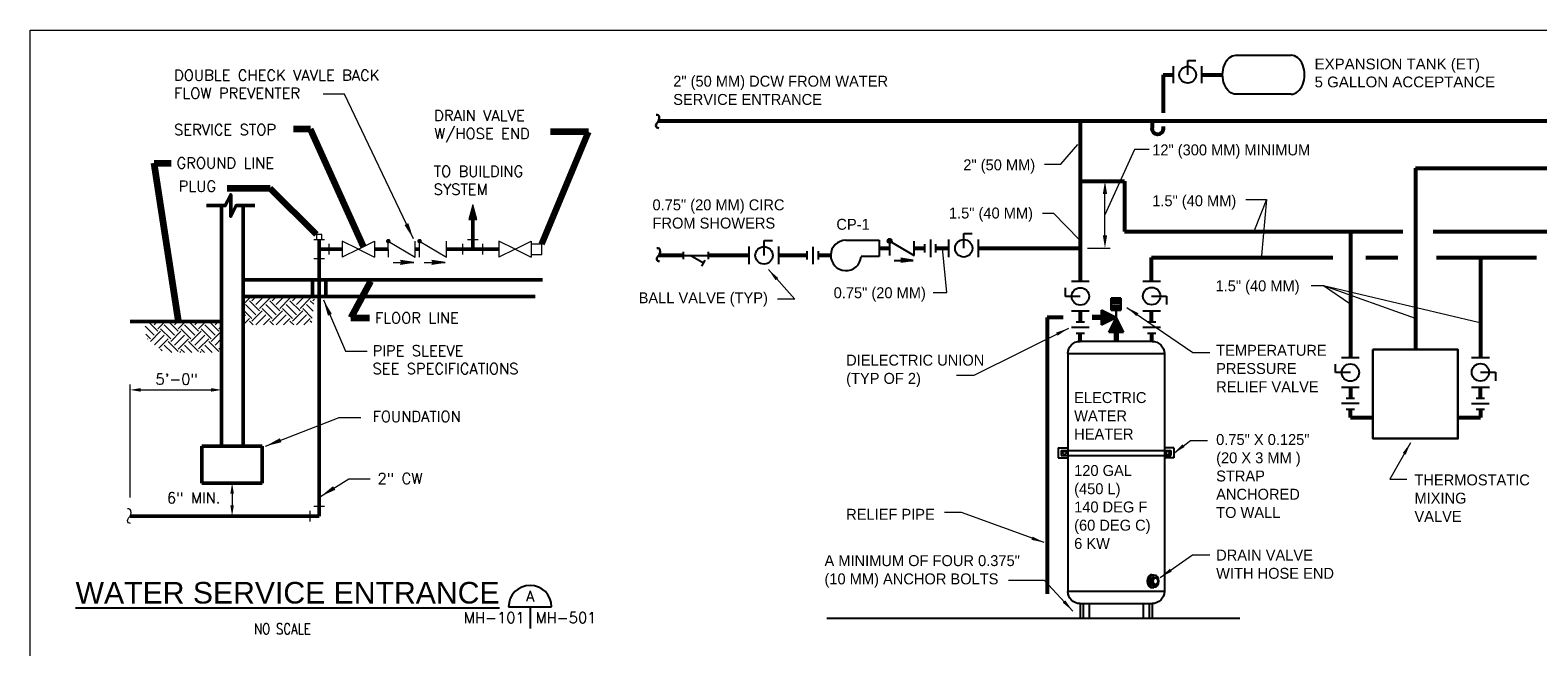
# Model space of a CAD drawing. Extents: x -106.2 to -77.2, y 37.1 to 57.6.
# Tile 3 of 5: x -106.2 to -88.7, y 50.4 to 57.6. Entities that reach past the tile are written whole.
import ezdxf
from ezdxf.enums import TextEntityAlignment as Align

# ---------------------------------------------------------------- set-up
doc = ezdxf.new("R2010")
doc.units = 0
doc.header["$LTSCALE"] = 0.03937
doc.header["$MEASUREMENT"] = 0
doc.layers.get('Defpoints').update_dxf_attribs({"lineweight": 18})
for name, color, linetype, lineweight in [('1', 3, 'Continuous', 25), ('17', 254, 'Continuous', 18), ('5', 254, 'Continuous', 18), ('Level 17', 254, 'Continuous', 18), ('Level 5', 254, 'Continuous', 18), ('M-Anno-Dims', 33, 'Continuous', 18), ('M-Anno-Keyn', 133, 'Continuous', 18), ('M-Anno-Patt', 152, 'Continuous', 18), ('M-Anno-Text', 53, 'Continuous', 25), ('M-Border', 167, 'Continuous', 18), ('M-Detl-Grph', 40, 'Continuous', 50)]:
    doc.layers.add(name, color=color, linetype=linetype, lineweight=lineweight)
doc.styles.add('BORD', font='romand.shx')
doc.styles.add('NOTES', font='romans.shx')
doc.styles.add('Style-Arial', font='ARIAL.TTF')
doc.styles.add('Style-STANDARD', font='STANDARD.shx')
doc.styles.add('Text', font='txt', dxfattribs={"height": 0.125})
doc.dimstyles.new('EARCH', dxfattribs={"dimtxt": 0.125, "dimasz": 0.125, "dimexe": 0.0625, "dimexo": 0.0625, "dimgap": 0.0625, "dimtad": 1, "dimdec": 4, "dimzin": 3, "dimdsep": 46, "dimlunit": 4, "dimtxsty": 'NOTES', "dimcen": 0.09, "dimclrd": 256, "dimclre": 256, "dimadec": 0, "dimazin": 0, "dimtfac": 0.75, "dimtdec": 4, "dimtmove": 1, "dimatfit": 3, "dimfxl": 0, "dimfrac": 1, "dimtolj": 1, "dimtzin": 3, "dimlwd": 18, "dimlwe": 18, "dimarcsym": 0})
doc.dimstyles.new('Std-Arch', dxfattribs={"dimtxt": 0.125, "dimasz": 0.15, "dimexe": 0.0625, "dimexo": 0.0625, "dimgap": 0.0625, "dimtad": 1, "dimdec": 4, "dimzin": 11, "dimdsep": 46, "dimlunit": 4, "dimtxsty": 'Text', "dimcen": 0.09, "dimclrd": 256, "dimclre": 256, "dimadec": 4, "dimazin": 3, "dimtfac": 1, "dimtdec": 4, "dimtofl": 0, "dimtmove": 1, "dimatfit": 3, "dimfxl": 0, "dimfrac": 2, "dimtzin": 11, "dimlwd": 18, "dimlwe": 18, "dimarcsym": 0})

# ---------------------------------------------------------------- blocks, each defined once
blk = doc.blocks.new('*U39')
at = {"layer": 'M-Detl-Grph', "lineweight": 18}
blk.add_hatch(color=256, dxfattribs=at).paths.add_polyline_path([(-0.169, 0.176, 1), (-0.246, 0.176, 1)], flags=16)
for p, q in [((-0.207, -0.096, 0.002), (-0.208, 0.176, 0.002)), ((-0.208, 0.176, 0.002), (0.246, -0.095, 0.002)), ((0.246, -0.095, 0.002), (0.246, 0.177, 0.002)), ((-0.128, -0.182, 0.002), (0.223, -0.181, 0.002)), ((0.223, -0.181, 0.002), (-0.004, -0.149, 0.002)), ((0.223, -0.181, 0.002), (-0.004, -0.215, 0.002)), ((0.223, -0.181, 0.002), (0.008, -0.205, 0.002)), ((0.223, -0.181, 0.002), (0.009, -0.159, 0.002)), ((0.223, -0.181, 0.002), (0.014, -0.197, 0.002)), ((0.223, -0.181, 0.002), (0.016, -0.168, 0.002)), ((0.223, -0.181, 0.002), (0.018, -0.19, 0.002)), ((0.223, -0.181, 0.002), (0.019, -0.175, 0.002)), ((0.223, -0.181, 0.002), (0.019, -0.182, 0.002))]:
    blk.add_line(p, q, dxfattribs=at)
at = {"layer": 'M-Detl-Grph', "lineweight": 18, "elevation": 0.002, "flags": 128}
blk.add_lwpolyline([(-0.004, -0.149), (0.009, -0.159), (0.016, -0.168), (0.019, -0.175), (0.019, -0.183), (0.018, -0.19), (0.014, -0.197), (0.008, -0.205), (-0.004, -0.215)], dxfattribs=at)
blk = doc.blocks.new('*U40')
at = {"layer": 'M-Detl-Grph', "lineweight": 18}
blk.add_hatch(color=256, dxfattribs=at).paths.add_polyline_path([(-0.169, 0.176, 1), (-0.246, 0.176, 1)], flags=16)
for p, q in [((-0.207, -0.096, 0.002), (-0.208, 0.176, 0.002)), ((-0.208, 0.176, 0.002), (0.246, -0.095, 0.002)), ((0.246, -0.095, 0.002), (0.246, 0.177, 0.002)), ((-0.128, -0.182, 0.002), (0.223, -0.181, 0.002)), ((0.223, -0.181, 0.002), (-0.004, -0.149, 0.002)), ((0.223, -0.181, 0.002), (-0.004, -0.215, 0.002)), ((0.223, -0.181, 0.002), (0.008, -0.205, 0.002)), ((0.223, -0.181, 0.002), (0.009, -0.159, 0.002)), ((0.223, -0.181, 0.002), (0.014, -0.197, 0.002)), ((0.223, -0.181, 0.002), (0.016, -0.168, 0.002)), ((0.223, -0.181, 0.002), (0.018, -0.19, 0.002)), ((0.223, -0.181, 0.002), (0.019, -0.175, 0.002)), ((0.223, -0.181, 0.002), (0.019, -0.182, 0.002))]:
    blk.add_line(p, q, dxfattribs=at)
at = {"layer": 'M-Detl-Grph', "lineweight": 18, "elevation": 0.002, "flags": 128}
blk.add_lwpolyline([(-0.004, -0.149), (0.009, -0.159), (0.016, -0.168), (0.019, -0.175), (0.019, -0.183), (0.018, -0.19), (0.014, -0.197), (0.008, -0.205), (-0.004, -0.215)], dxfattribs=at)
blk = doc.blocks.new('*U38')
at = {"layer": 'M-Detl-Grph', "lineweight": 50}
blk.add_line((0.058, 0.04, 0.002), (-0.016, 0.04, 0.002), dxfattribs=at)
at = {"layer": 'M-Detl-Grph', "lineweight": 18}
for name, p in [('*U39', (-0.262, 0)), ('*U40', (0.265, 0))]:
    blk.add_blockref(name, p, dxfattribs=at)
blk = doc.blocks.new('cutsymb_5')
for p, q in [((-0.25, 0), (0.25, 0)), ((0, 0), (0, -0.25))]:
    blk.add_line(p, q)
blk.add_arc((0, 0), 0.25, 0, 180)
at = {"lineweight": 35, "style": 'NOTES'}
blk.add_attdef('DETAIL', text='', height=0.125, dxfattribs=at).set_placement((0, 0.125), align=Align.MIDDLE_CENTER)
blk.add_attdef('CUTON', text='', height=0.125, dxfattribs=at).set_placement((-0.0625, -0.125), align=Align.MIDDLE_RIGHT)
blk.add_attdef('FOUNDON', text='', height=0.125, dxfattribs=at).set_placement((0.0625, -0.125), align=Align.MIDDLE_LEFT)
blk = doc.blocks.new('BALLV_2')
at = {"color": 0, "linetype": 'Continuous', "lineweight": 25}
for p, q in [((-14.9, -8.9), (-14.9, 9)), ((0, 0), (0, 15)), ((0, 15), (8.5, 15)), ((14.9, -8.9), (14.9, 9))]:
    blk.add_line(p, q, dxfattribs=at)
blk.add_circle((0, 0), 8.74, dxfattribs=at)
blk = doc.blocks.new('BALLV_1_1')
at = {"color": 0, "linetype": 'Continuous', "lineweight": 25}
for p, q in [((-14.9, -8.9), (-14.9, 9)), ((0, 0), (0, 15)), ((0, 15), (8.5, 15)), ((14.9, -8.9), (14.9, 9))]:
    blk.add_line(p, q, dxfattribs=at)
blk.add_circle((0, 0), 8.74, dxfattribs=at)
blk = doc.blocks.new('*U55')
at = {"color": 0, "linetype": 'Continuous', "lineweight": 25}
for p, q in [((-9, 15.3), (24.4, 15.3)), ((24.4, 15.3), (24.4, -1)), ((24.4, -1), (6.3, -1))]:
    blk.add_line(p, q, dxfattribs=at)
blk.add_arc((-9, 0), 15.3, 90, 356.1857, dxfattribs=at)
blk = doc.blocks.new('*U56')
at = {"color": 0, "linetype": 'Continuous', "lineweight": 25}
for p, q in [((-5.6, 4.2), (-5.6, -4.2)), ((0, -8.8), (0, 8.8)), ((5.6, 4.2), (5.6, -4.2))]:
    blk.add_line(p, q, dxfattribs=at)
blk = doc.blocks.new('*U57')
at = {"color": 0, "linetype": 'Continuous', "lineweight": 25}
for p, q in [((-5.6, 4.2), (-5.6, -4.2)), ((0, -8.8), (0, 8.8)), ((5.6, 4.2), (5.6, -4.2))]:
    blk.add_line(p, q, dxfattribs=at)
blk = doc.blocks.new('*U58')
at = {"color": 0, "linetype": 'Continuous', "lineweight": 25}
for p, q in [((-12.3, -0.2), (-12.3, 7.2)), ((-12.3, 3.5), (12.3, 3.5)), ((7.8, -4.3), (-5.6, 3.5)), ((12.3, 7.2), (12.3, -0.2)), ((6.1, -7.2), (9.5, -1.3))]:
    blk.add_line(p, q, dxfattribs=at)
blk = doc.blocks.new('CHECKV_2')
at = {"color": 0, "linetype": 'Continuous', "lineweight": 25}
for p, q in [((-11.9, -7.2), (-11.9, 7.5)), ((-11.9, 7.5), (12.7, -7.2)), ((12.7, -7.2), (12.7, 7.5)), ((-7.6, -11.9), (11.4, -11.9)), ((11.4, -11.9), (-0.9, -10.1)), ((11.4, -11.9), (-0.9, -13.7)), ((11.4, -11.9), (-0.3, -13.2)), ((11.4, -11.9), (-0.2, -10.7)), ((11.4, -11.9), (0.1, -11.1)), ((11.4, -11.9), (0.1, -12.8)), ((11.4, -11.9), (0.3, -11.6)), ((11.4, -11.9), (0.3, -12.3)), ((11.4, -11.9), (0.3, -11.9))]:
    blk.add_line(p, q, dxfattribs=at)
at = {"color": 0, "linetype": 'Continuous', "lineweight": 25, "flags": 128}
blk.add_lwpolyline([(-0.9, -10.1), (-0.2, -10.7), (0.1, -11.1), (0.3, -11.6), (0.3, -12), (0.3, -12.3), (0.1, -12.8), (-0.3, -13.2), (-0.9, -13.7)], dxfattribs=at)
blk = doc.blocks.new('*U60')
at = {"linetype": 'Continuous', "lineweight": 25}
blk.add_hatch(color=12, dxfattribs=at).paths.add_polyline_path([(-13.4, 9.6, 1), (-9.2, 9.6, 1)])
at = {"color": 0, "linetype": 'Continuous', "lineweight": 25}
blk.add_circle((-11.3, 9.6), 2.1, dxfattribs=at)
blk.add_blockref('CHECKV_2', (0.7, 2), dxfattribs=at)
blk = doc.blocks.new('*D75')
at = {"layer": 'Defpoints'}
for p in [(-93.722, 55.81), (-93.652, 55.81), (-93.722, 55.422), (-93.986, 55.034)]:
    blk.add_point(p, dxfattribs=at)
at = {"layer": 'M-Anno-Keyn', "lineweight": 18}
for p, q in [((-93.715, 55.81), (-93.785, 55.81)), ((-93.924, 55.034), (-93.66, 55.034))]:
    blk.add_line(p, q, dxfattribs=at)
at = {"layer": 'M-Anno-Keyn'}
blk.add_line((-93.722, 55.184), (-93.722, 55.66), dxfattribs=at)
at = {"layer": 'M-Anno-Keyn', "extrusion": (0, 0, -1)}
blk.add_solid([(93.747, 55.66), (93.722, 55.81), (93.697, 55.66)], dxfattribs=at)
at = {"layer": 'M-Anno-Keyn'}
blk.add_solid([(-93.697, 55.184), (-93.722, 55.034), (-93.747, 55.184)], dxfattribs=at)
blk = doc.blocks.new('BALLV')
at = {"layer": 'Level 17', "color": 12, "linetype": 'Continuous', "lineweight": 25}
for p, q in [((-4.54, -2.71), (-4.54, 2.74)), ((0, 0), (0, 4.58)), ((0, 4.58), (2.58, 4.58)), ((4.54, -2.71), (4.54, 2.74))]:
    blk.add_line(p, q, dxfattribs=at)
blk.add_circle((0, 0), 2.67, dxfattribs=at)
blk = doc.blocks.new('*U25')
at = {"layer": 'Level 5', "color": 12, "linetype": 'Continuous', "lineweight": 25}
for p, q in [((-8.81, 6.21), (8.81, 6.21)), ((8.81, -6.21), (-8.81, -6.21))]:
    blk.add_line(p, q, dxfattribs=at)
at = {"layer": 'Level 5', "color": 12, "linetype": 'Continuous', "lineweight": 25, "extrusion": (0, 0, -1)}
blk.add_ellipse((-8.81, 0), major_axis=(0, -6.21), ratio=0.685131, start_param=0, end_param=3.141593, dxfattribs=at)
at = {"layer": 'Level 5', "color": 12, "linetype": 'Continuous', "lineweight": 25}
blk.add_ellipse((8.81, 0), major_axis=(0, -6.21), ratio=0.685131, start_param=0, end_param=3.141593, dxfattribs=at)

msp = doc.modelspace()

# ---------------------------------------------------------------- hatches: boundary and pattern name
at = {"layer": 'M-Anno-Patt'}
h = msp.add_hatch(dxfattribs=at)
h.set_pattern_fill('EARTH', color=256, style=0)
h.set_pattern_definition([(45, (2004.88386, 8455.9343), (2e-17, 0.2351281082), [0.16626068, -0.16626068]), (45, (2004.83977, 8455.97839), (2e-17, 0.2351281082), [0.16626068, -0.16626068]), (45, (2004.79568, 8456.02247), (2e-17, 0.2351281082), [0.16626068, -0.16626068]), (135, (2004.79568, 8456.05186), (-0.2351281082, 3e-17), [0.16626068, -0.16626068]), (135, (2004.83977, 8456.09595), (-0.2351281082, 3e-17), [0.16626068, -0.16626068]), (135, (2004.88386, 8456.14004), (-0.2351281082, 3e-17), [0.16626068, -0.16626068])])
h.paths.add_polyline_path([(-102.87114, 54.47391), (-103.69888, 54.47391), (-103.69888, 54.14589), (-102.90726, 54.14589)], flags=16)
h.paths.add_polyline_path([(-103.94827, 54.18474), (-104.83549, 54.18474), (-104.82368, 53.99287), (-104.60685, 53.82391), (-103.95316, 53.82709), (-103.94827, 53.82779)], flags=16)
at = {"layer": 'M-Detl-Grph', "lineweight": 18, "extrusion": (0, 0, -1)}
msp.add_hatch(color=256, dxfattribs=at).paths.add_polyline_path([(100.99567, 55.3676), (101.04156, 55.53619), (101.08645, 55.3676)], flags=16)

# ---------------------------------------------------------------- linework, layer by layer
at = {"layer": '1', "color": 174, "linetype": 'Continuous', "lineweight": 53}
for p, q in [((-98.8897, 56.51001, 0.00094), (-86.06664, 56.51001, 0.00094)), ((-94.00724, 56.51001, 0.00094), (-94.00724, 54.64732, 0.00094)), ((-94.00724, 55.80982, 0.00094), (-93.49614, 55.80982, 0.00094)), ((-93.49614, 55.80982, 0.00094), (-93.49614, 55.22821, 0.00094)), ((-93.49614, 55.22821, 0.00094), (-90.27346, 55.22821, 0.00094)), ((-90.8808, 55.22821, 0.00094), (-90.8808, 53.76562, 0.00094)), ((-89.92422, 55.22821, 0.00094), (-88.50746, 55.22821, 0.00094)), ((-94.00724, 54.30386, 0.00094), (-94.00724, 54.18009, 0.00094)), ((-94.39064, 54.2302, 0.00094), (-94.39064, 51.03053, 0.00094)), ((-94.20514, 54.2302, 0.00094), (-94.39064, 54.2302, 0.00094)), ((-94.00724, 53.95359, 0.00094), (-94.00724, 54.05171, 0.00094)), ((-90.8808, 53.42216, 0.00094), (-90.8808, 53.29838, 0.00094)), ((-90.8808, 53.07188, 0.00094), (-90.8808, 53.17001, 0.00094)), ((-90.8808, 53.07188, 0.00094), (-90.61994, 53.07188, 0.00094))]:
    msp.add_line(p, q, dxfattribs=at)
at = {"layer": '1', "color": 174, "linetype": 'Continuous', "lineweight": 30}
for p, q in [((-93.76355, 54.31533, 0.00094), (-93.76355, 54.14507, 0.00094)), ((-93.59329, 54.2302, 0.00094), (-93.76355, 54.31533, 0.00094)), ((-93.65005, 54.31533, 0.00094), (-93.65005, 54.45721, 0.00094)), ((-93.65005, 54.45721, 0.00094), (-93.53654, 54.45721, 0.00094)), ((-93.65005, 54.42883, 0.00094), (-93.53654, 54.42883, 0.00094)), ((-93.65005, 54.40057, 0.00094), (-93.53654, 54.40057, 0.00094)), ((-93.65005, 54.37219, 0.00094), (-93.53654, 54.37219, 0.00094)), ((-93.65005, 54.34393, 0.00094), (-93.53654, 54.34393, 0.00094)), ((-93.53654, 54.31533, 0.00094), (-93.65005, 54.31533, 0.00094)), ((-93.59329, 54.2302, 0.00094), (-93.59329, 54.31533, 0.00094)), ((-93.53654, 54.45721, 0.00094), (-93.53654, 54.31533, 0.00094)), ((-93.59329, 54.2302, 0.00094), (-93.76355, 54.14507, 0.00094)), ((-93.59329, 54.2302, 0.00094), (-93.67842, 54.05994, 0.00094)), ((-93.59329, 54.2302, 0.00094), (-93.50817, 54.05994, 0.00094)), ((-93.67842, 54.05994, 0.00094), (-93.50817, 54.05994, 0.00094))]:
    msp.add_line(p, q, dxfattribs=at)
at = {"layer": '1', "color": 174, "linetype": 'Continuous', "lineweight": 70}
for p, q in [((-93.76355, 54.2302, 0.00094), (-93.86901, 54.2302, 0.00094)), ((-93.59329, 54.05994, 0.00094), (-93.59329, 53.95461, 0.00094))]:
    msp.add_line(p, q, dxfattribs=at)
at = {"layer": '1'}
for p, q in [((-93.17594, 53.95461, 0.00094), (-94.01065, 53.95461, 0.00094)), ((-94.15196, 53.81341, 0.00094), (-93.03463, 53.81341, 0.00094)), ((-94.15196, 53.81341, 0.00094), (-94.15196, 51.06027, 0.00094)), ((-93.03463, 53.81341, 0.00094), (-93.03463, 51.06027, 0.00094)), ((-94.26317, 52.72317, 0.00094), (-94.15196, 52.72317, 0.00094)), ((-94.26317, 52.72317, 0.00094), (-94.26317, 52.60579, 0.00094)), ((-92.92342, 52.72317, 0.00094), (-93.03463, 52.72317, 0.00094)), ((-92.92342, 52.72317, 0.00094), (-92.92342, 52.60579, 0.00094)), ((-94.26317, 52.60579, 0.00094), (-94.15196, 52.60579, 0.00094)), ((-94.22788, 52.69197, 0.00094), (-92.95871, 52.69197, 0.00094)), ((-94.22788, 52.69197, 0.00094), (-94.22788, 52.63349, 0.00094)), ((-94.22788, 52.63349, 0.00094), (-92.95871, 52.63349, 0.00094)), ((-92.92342, 52.60579, 0.00094), (-93.03463, 52.60579, 0.00094)), ((-92.95871, 52.69197, 0.00094), (-92.95871, 52.63349, 0.00094)), ((-93.23247, 51.1698, 0.00094), (-93.20681, 51.1698, 0.00094)), ((-93.23167, 51.19386, 0.00094), (-93.20602, 51.19386, 0.00094)), ((-93.22759, 51.21077, 0.00094), (-93.20193, 51.21077, 0.00094)), ((-93.22146, 51.22474, 0.00094), (-93.1958, 51.22474, 0.00094)), ((-93.2117, 51.23813, 0.00094), (-93.18604, 51.23813, 0.00094)), ((-93.19966, 51.24766, 0.00094), (-93.17401, 51.24766, 0.00094)), ((-93.18014, 51.25288, 0.00094), (-93.15449, 51.25288, 0.00094)), ((-93.15449, 51.2261, 0.00094), (-93.13644, 51.2261, 0.00094)), ((-93.03463, 51.06027, 0.00094), (-94.15196, 51.06027, 0.00094)), ((-93.22554, 51.14074, 0.00094), (-93.19989, 51.14074, 0.00094)), ((-93.21181, 51.11884, 0.00094), (-93.18616, 51.11884, 0.00094)), ((-93.19626, 51.1076, 0.00094), (-93.17061, 51.1076, 0.00094)), ((-93.18014, 51.10397, 0.00094), (-93.15449, 51.10397, 0.00094)), ((-93.15449, 51.13075, 0.00094), (-93.13644, 51.13075, 0.00094)), ((-94.01065, 50.91896, 0.00094), (-93.17594, 50.91896, 0.00094)), ((-94.01065, 50.91839, 0.00094), (-94.01065, 50.75052, 0.00094)), ((-93.97546, 50.91896, 0.00094), (-93.97546, 50.75052, 0.00094)), ((-93.90668, 50.91896, 0.00094), (-93.90668, 50.75052, 0.00094)), ((-93.2798, 50.91896, 0.00094), (-93.2798, 50.75052, 0.00094)), ((-93.20977, 50.91896, 0.00094), (-93.20977, 50.75052, 0.00094)), ((-93.17594, 50.91896, 0.00094), (-93.17594, 50.75052, 0.00094)), ((-96.94167, 50.75052, 0.00094), (-92.16213, 50.75052, 0.00094))]:
    msp.add_line(p, q, dxfattribs=at)
at = {"layer": '1', "color": 174, "linetype": 'Continuous', "lineweight": 30, "elevation": 0.00094, "flags": 128}
msp.add_lwpolyline([(-98.88777, 56.42409), (-98.89867, 56.42579), (-98.90945, 56.43158), (-98.91796, 56.44134), (-98.92046, 56.45428), (-98.91762, 56.46608), (-98.9082, 56.48095), (-98.90468, 56.48583), (-98.89344, 56.50184), (-98.88595, 56.51818), (-98.88221, 56.53566), (-98.8838, 56.56245), (-98.89288, 56.57289), (-98.9065, 56.57698), (-98.91864, 56.57698)], dxfattribs=at)
at = {"layer": '1'}
for centre in [(-94.19006, 52.66273, 0.00094), (-92.99653, 52.66273, 0.00094)]:
    msp.add_circle(centre, 0.01976, dxfattribs=at)
at = {"layer": '1', "extrusion": (0, 0, -1)}
for centre, start, end in [((94.01024, 53.81384, -0.00094), 0.000003, 90), ((93.17572, 53.81384, -0.00094), 90.000003, 180), ((94.01024, 51.05967, -0.00094), 270.000003, 0), ((93.17572, 51.05967, -0.00094), 180, 269.999997)]:
    msp.add_arc(centre, 0.14124, start, end, dxfattribs=at)
at = {"layer": '1'}
for centre, major_axis, start_param, end_param in [((-93.18016, 51.17844, 0.00094), (0, -0.07447), 3.14131224, 6.28346558), ((-93.1545, 51.17844, 0.00094), (0, -0.04766), 3.14131243, 6.28346534)]:
    msp.add_ellipse(centre, major_axis=major_axis, ratio=0.707, start_param=start_param, end_param=end_param, dxfattribs=at)
for centre, major_axis, ratio in [((-93.1545, 51.17844, 0.00094), (0, -0.07447), 0.707), ((-93.13645, 51.17844, 0.00094), (0, -0.04766), 0.707), ((-93.13645, 51.17844, 0.00094), (0, -0.04005), 0.65131856)]:
    msp.add_ellipse(centre, major_axis=major_axis, ratio=ratio, dxfattribs=at)
at = {"layer": '1', "color": 174, "linetype": 'Continuous', "lineweight": 30}
for points in [[(-93.7589, 54.30613, 0.00094), (-93.60703, 54.2302, 0.00094), (-93.75822, 54.15563, 0.00094)], [(-93.75402, 54.29558, 0.00094), (-93.62178, 54.2302, 0.00094), (-93.75265, 54.16482, 0.00094)], [(-93.7505, 54.2857, 0.00094), (-93.63302, 54.2302, 0.00094), (-93.74914, 54.17322, 0.00094)], [(-93.74562, 54.27447, 0.00094), (-93.64789, 54.2302, 0.00094), (-93.74346, 54.18378, 0.00094)], [(-93.74062, 54.26323, 0.00094), (-93.66265, 54.23088, 0.00094), (-93.73858, 54.19354, 0.00094)], [(-93.73438, 54.25403, 0.00094), (-93.67388, 54.2302, 0.00094), (-93.73359, 54.20205, 0.00094)], [(-93.73007, 54.24564, 0.00094), (-93.68648, 54.2302, 0.00094), (-93.7287, 54.21261, 0.00094)], [(-93.7245, 54.23928, 0.00094), (-93.69704, 54.23088, 0.00094), (-93.72587, 54.21885, 0.00094)], [(-93.71951, 54.23292, 0.00094), (-93.70895, 54.23088, 0.00094), (-93.72167, 54.22804, 0.00094)], [(-93.66923, 54.0646, 0.00094), (-93.59329, 54.21646, 0.00094), (-93.51872, 54.06528, 0.00094)], [(-93.65867, 54.06948, 0.00094), (-93.59329, 54.20171, 0.00094), (-93.52792, 54.07084, 0.00094)], [(-93.6488, 54.073, 0.00094), (-93.59329, 54.19047, 0.00094), (-93.53632, 54.07436, 0.00094)], [(-93.63756, 54.07788, 0.00094), (-93.59329, 54.1756, 0.00094), (-93.54687, 54.08003, 0.00094)], [(-93.62632, 54.08287, 0.00094), (-93.59398, 54.16085, 0.00094), (-93.55663, 54.08491, 0.00094)], [(-93.61713, 54.08911, 0.00094), (-93.59329, 54.14961, 0.00094), (-93.56515, 54.08991, 0.00094)], [(-93.60873, 54.09343, 0.00094), (-93.59329, 54.13701, 0.00094), (-93.5757, 54.09479, 0.00094)], [(-93.60238, 54.09899, 0.00094), (-93.59398, 54.12646, 0.00094), (-93.58194, 54.09763, 0.00094)]]:
    msp.add_3dface(points, dxfattribs=at)
at = {"layer": '17', "color": 12, "linetype": 'Continuous', "lineweight": 53}
for p, q in [((-90.12819, 55.95962, 0.00094), (-90.12819, 53.85946, 0.00094)), ((-90.12819, 55.95962, 0.00094), (-86.05353, 55.95962, 0.00094)), ((-96.33595, 55.03262, 0.00094), (-96.21333, 55.03262, 0.00094)), ((-95.92957, 55.03262, 0.00094), (-95.80695, 55.03262, 0.00094)), ((-95.67858, 55.03262, 0.00094), (-95.5289, 55.03262, 0.00094)), ((-95.18544, 55.03262, 0.00094), (-94.00724, 55.03262, 0.00094)), ((-98.60051, 54.95003, 0.00094), (-98.8897, 54.95003, 0.00094)), ((-97.84074, 54.95003, 0.00094), (-98.31675, 54.95003, 0.00094)), ((-97.16759, 54.95003, 0.00094), (-97.49727, 54.95003, 0.00094)), ((-96.89798, 54.95003, 0.00094), (-97.03922, 54.95003, 0.00094)), ((-93.18162, 54.65104, 0.00094), (-93.18162, 54.92692, 0.00094)), ((-93.18162, 54.92692, 0.00094), (-91.08345, 54.92692, 0.00094)), ((-90.70038, 54.92692, 0.00094), (-90.33135, 54.92692, 0.00094)), ((-89.88461, 54.92692, 0.00094), (-88.72629, 54.92692, 0.00094)), ((-89.37496, 54.92692, 0.00094), (-89.37496, 53.76831, 0.00094)), ((-93.18162, 54.18009, 0.00094), (-93.18162, 54.30758, 0.00094)), ((-93.18162, 54.05171, 0.00094), (-93.18162, 53.95461, 0.00094)), ((-89.37559, 53.29736, 0.00094), (-89.37559, 53.42485, 0.00094)), ((-89.63645, 53.07188, 0.00094), (-89.37607, 53.07188, 0.00094)), ((-89.37559, 53.16899, 0.00094), (-89.37559, 53.07188, 0.00094))]:
    msp.add_line(p, q, dxfattribs=at)
at = {"layer": '17', "color": 12, "linetype": 'Continuous', "lineweight": 30, "elevation": 0.00094, "flags": 128}
msp.add_lwpolyline([(-98.8784, 54.88029), (-98.8893, 54.88199), (-98.90008, 54.88778), (-98.9086, 54.89754), (-98.91109, 54.91048), (-98.90826, 54.92228), (-98.89884, 54.93715), (-98.89532, 54.94203), (-98.88408, 54.95804), (-98.87659, 54.97438), (-98.87284, 54.99186), (-98.87443, 55.01865), (-98.88351, 55.02909), (-98.89713, 55.03318), (-98.90928, 55.03318)], dxfattribs=at)
at = {"layer": '5', "color": 12, "linetype": 'Continuous', "lineweight": 30}
msp.add_3dface([(-90.61994, 53.85946, 0.00094), (-89.63645, 53.85946, 0.00094), (-89.63645, 52.82993, 0.00094), (-90.61994, 52.82993, 0.00094)], dxfattribs=at)
at = {"layer": 'Defpoints'}
for p in [(-103.94827, 53.39292), (-103.94827, 53.39292), (-103.81447, 52.31493), (-103.82715, 51.93161), (-103.81447, 51.93161)]:
    msp.add_point(p, dxfattribs=at)
at = {"layer": 'Level 17', "color": 12, "linetype": 'Continuous', "lineweight": 53}
for p, q in [((-93.0479, 57.04208, 0.00094), (-93.0479, 56.60231, 0.00094)), ((-93.0479, 57.04208, 0.00094), (-92.92893, 57.04208, 0.00094)), ((-92.59956, 57.04208, 0.00094), (-92.35982, 57.04208, 0.00094)), ((-93.17644, 56.51001, 0.00094), (-93.17644, 56.42398, 0.00094)), ((-93.0479, 56.44402, 0.00094), (-93.0479, 56.41916, 0.00094))]:
    msp.add_line(p, q, dxfattribs=at)
at = {"layer": 'Level 17', "color": 12, "linetype": 'Continuous', "lineweight": 53, "extrusion": (0, 0, -1)}
msp.add_ellipse((-93.11217, 56.42157, 0.00094), major_axis=(-0.00265, -0.07061), ratio=0.91018939, start_param=4.71238898, end_param=7.85398163, dxfattribs=at)
at = {"layer": 'M-Anno-Dims', "lineweight": 18}
for p, q in [((-105.00918, 52.14547), (-105.00918, 53.45527)), ((-104.88448, 53.39292), (-104.07297, 53.39292)), ((-103.87682, 52.31493), (-103.8895, 52.31493)), ((-103.82715, 52.19023), (-103.82715, 52.05631)), ((-103.87682, 51.93161), (-103.8895, 51.93161))]:
    msp.add_line(p, q, dxfattribs=at)
at = {"layer": 'M-Anno-Dims', "extrusion": (0, 0, -1)}
for points in [[(104.88448, 53.4137), (104.88448, 53.37214), (105.00918, 53.39292)], [(104.07297, 53.4137), (104.07297, 53.37214), (103.94827, 53.39292)], [(103.84794, 52.19023), (103.80637, 52.19023), (103.82715, 52.31493)], [(103.84794, 52.05631), (103.80637, 52.05631), (103.82715, 51.93161)]]:
    msp.add_solid(points, dxfattribs=at)
at = {"layer": 'M-Anno-Keyn'}
for p, q in [((-94.2331, 56.00723, 0.00094), (-94.03556, 56.2344, 0.00094)), ((-93.38085, 56.1763), (-93.72233, 55.42122, 0.00094)), ((-93.21202, 56.1763), (-93.38085, 56.1763)), ((-94.42076, 56.00723, 0.00094), (-94.2331, 56.00723, 0.00094)), ((-92.09102, 55.59686), (-91.85068, 55.59686)), ((-91.85068, 55.59686), (-91.98963, 55.24762)), ((-91.85068, 55.59686), (-91.91076, 54.95095)), ((-94.44533, 55.43874, 0.00094), (-94.31697, 55.43874, 0.00094)), ((-94.31697, 55.43874, 0.00094), (-94.02053, 55.13313, 0.00094)), ((-95.55274, 54.51915, 0.00094), (-95.60374, 55.03262, 0.00094)), ((-95.71077, 54.51915, 0.00094), (-95.55274, 54.51915, 0.00094)), ((-91.33433, 54.60265), (-91.19163, 54.60265)), ((-91.19163, 54.60265), (-89.3966, 54.17831)), ((-91.19163, 54.60265), (-90.13264, 54.22337)), ((-91.19163, 54.60265), (-90.88745, 54.39236))]:
    msp.add_line(p, q, dxfattribs=at)
at = {"layer": 'M-Anno-Keyn', "flags": 128}
for points in [[(-101.72855, 55.14377), (-102.52541, 56.81645), (-102.77471, 56.81645)], [(-102.76931, 54.4342), (-102.51311, 53.84274), (-102.26372, 53.84274)], [(-103.43984, 52.74206), (-102.58586, 53.07416), (-102.33647, 53.07416)], [(-102.8041, 52.15851), (-102.47674, 52.36252), (-102.22735, 52.36252)]]:
    msp.add_lwpolyline(points, dxfattribs=at)
at = {"layer": 'M-Anno-Keyn', "elevation": 0.00094, "flags": 128}
for points in [[(-97.61773, 54.78761), (-97.31346, 54.44551), (-97.51209, 54.44551)], [(-93.46878, 54.34792), (-92.70472, 53.82582), (-92.50609, 53.82582)], [(-94.14573, 54.10548), (-95.24087, 53.5579), (-95.4395, 53.5579)], [(-92.93035, 52.65632), (-92.73293, 52.80844), (-92.5343, 52.80844)], [(-90.18366, 52.78135), (-90.42561, 52.36112), (-90.22698, 52.36112)], [(-94.42608, 51.62517), (-95.38302, 51.97245), (-95.58165, 51.97245)], [(-93.081, 51.2209), (-92.70746, 51.48407), (-92.50883, 51.48407)], [(-94.09479, 50.83277), (-94.42112, 51.18661), (-94.83906, 51.18661)]]:
    msp.add_lwpolyline(points, dxfattribs=at)
at = {"layer": 'M-Anno-Keyn'}
for points in [[(-101.83147, 55.30185), (-101.72855, 55.14377), (-101.78646, 55.32329)], [(-103.27455, 52.8331), (-103.43984, 52.74206), (-103.25647, 52.78661)], [(-92.82447, 52.76298, 0.00094), (-92.93035, 52.65632, 0.00094), (-92.80022, 52.73151, 0.00094)], [(-90.24078, 52.64234, 0.00094), (-90.18366, 52.78135, 0.00094), (-90.27521, 52.66216, 0.00094)], [(-102.65855, 52.2786), (-102.8041, 52.15851), (-102.63217, 52.23627)], [(-94.57289, 51.65732, 0.00094), (-94.42608, 51.62517, 0.00094), (-94.55934, 51.69466, 0.00094)], [(-92.97066, 51.32294, 0.00094), (-93.081, 51.2209, 0.00094), (-92.94778, 51.29046, 0.00094)], [(-94.21043, 50.92877, 0.00094), (-94.09479, 50.83277, 0.00094), (-94.18124, 50.95571, 0.00094)]]:
    msp.add_solid(points, dxfattribs=at)
at = {"layer": 'M-Anno-Keyn', "extrusion": (0, 0, -1)}
for points in [[(97.50481, 54.68843, -0.00094), (97.61773, 54.78761, -0.00094), (97.53474, 54.66231, -0.00094)], [(102.67208, 54.27248), (102.76931, 54.4342), (102.71785, 54.25266)], [(93.33457, 54.28027, -0.00094), (93.46878, 54.34792, -0.00094), (93.35698, 54.24747, -0.00094)], [(94.27009, 54.02109, -0.00094), (94.14573, 54.10548, -0.00094), (94.28786, 54.05662, -0.00094)]]:
    msp.add_solid(points, dxfattribs=at)
at = {"layer": 'M-Border'}
msp.add_3dface([(-106.1652, 57.55879), (-77.1652, 57.55879), (-77.1652, 37.05879), (-106.1652, 37.05879)], dxfattribs=at)
at = {"layer": 'M-Detl-Grph'}
for p, q in [((-103.94827, 52.73964), (-103.94827, 55.52814)), ((-103.69888, 52.73964), (-103.69888, 55.52814)), ((-103.69888, 54.66669), (-100.23472, 54.66669)), ((-102.89734, 54.47391), (-102.89734, 54.66669)), ((-102.74072, 54.47391), (-102.74072, 54.66669)), ((-103.69888, 54.47391), (-100.31799, 54.47391)), ((-105.00918, 54.18474), (-103.94827, 54.18474)), ((-104.17808, 52.73964), (-103.47979, 52.73964)), ((-104.17808, 52.31493), (-104.17808, 52.73964)), ((-103.47979, 52.31493), (-103.47979, 52.73964)), ((-104.17808, 52.31493), (-103.47979, 52.31493))]:
    msp.add_line(p, q, dxfattribs=at)
at = {"layer": 'M-Detl-Grph', "lineweight": 18}
for p, q in [((-101.04156, 55.53619), (-101.08645, 55.3676)), ((-100.99567, 55.3676), (-101.04156, 55.53619)), ((-101.08645, 55.3676), (-100.99567, 55.3676)), ((-102.88137, 55.13579), (-102.75668, 55.13579)), ((-102.7058, 55.08491), (-102.7058, 54.96022)), ((-102.55255, 55.11609), (-102.55255, 54.92905)), ((-102.36551, 55.02257), (-102.55255, 55.11609)), ((-102.36551, 55.02257), (-102.55255, 54.92905)), ((-102.36551, 55.02257), (-102.17847, 55.11609)), ((-102.36551, 55.02257), (-102.17847, 54.92905)), ((-102.17847, 55.11609), (-102.17847, 54.92905)), ((-101.15478, 54.96022), (-101.15478, 55.08491)), ((-101.1039, 55.13579), (-100.97921, 55.13579)), ((-100.92833, 55.08491), (-100.92833, 54.96022)), ((-100.5515, 55.02257), (-100.73855, 55.11609)), ((-100.73855, 55.11609), (-100.73855, 54.92905)), ((-100.5515, 55.02257), (-100.73855, 54.92905)), ((-100.5515, 55.02257), (-100.36446, 55.11609)), ((-100.5515, 55.02257), (-100.36446, 54.92905)), ((-100.36446, 55.11609), (-100.36446, 54.92905)), ((-100.36446, 55.08491), (-100.24026, 55.08491)), ((-100.24026, 54.96022), (-100.24026, 55.08491)), ((-102.75668, 54.90934), (-102.88137, 54.90934)), ((-100.36446, 54.96022), (-100.24026, 54.96022)), ((-102.75668, 52.04409), (-102.88137, 52.04409)), ((-102.92676, 51.99396), (-102.92676, 51.86927))]:
    msp.add_line(p, q, dxfattribs=at)
at = {"layer": 'M-Detl-Grph', "lineweight": 50}
for p, q in [((-101.04156, 55.02257), (-101.04156, 55.41187)), ((-102.81903, 55.13579), (-102.81903, 51.93161)), ((-102.81903, 55.02257), (-102.55255, 55.02257)), ((-102.01855, 55.02257), (-102.17847, 55.02257)), ((-100.73855, 55.02257), (-101.34457, 55.02257)), ((-105.00918, 51.93161), (-102.81903, 51.93161))]:
    msp.add_line(p, q, dxfattribs=at)
at = {"layer": 'M-Detl-Grph', "flags": 128}
msp.add_lwpolyline([(-104.12171, 55.52814), (-103.90576, 55.52814), (-103.84341, 55.65284), (-103.84341, 55.40345), (-103.78106, 55.52814), (-103.56511, 55.52814)], dxfattribs=at)
at = {"layer": 'M-Detl-Grph', "lineweight": 18, "flags": 128}
msp.add_lwpolyline([(-105.00294, 51.8462), (-105.01491, 51.84807), (-105.02676, 51.85443), (-105.03611, 51.86515), (-105.03886, 51.87937), (-105.03574, 51.89234), (-105.02539, 51.90867), (-105.02152, 51.91403), (-105.00918, 51.93161), (-105.00095, 51.94957), (-104.99683, 51.96877), (-104.99858, 51.9982), (-105.00856, 52.00967), (-105.02352, 52.01416), (-105.03686, 52.01416)], dxfattribs=at)
at = {"layer": 'M-Detl-Grph', "lineweight": 18}
msp.add_3dface([(-102.84995, 55.13579), (-102.78798, 55.13579), (-102.78798, 55.19066), (-102.84995, 55.19066)], dxfattribs=at)

# ---------------------------------------------------------------- block references
at = {"layer": '1', "color": 174, "linetype": 'Continuous', "lineweight": 30, "xscale": 0.01153197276, "yscale": 0.01153197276, "zscale": 0.01153197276, "rotation": 90}
for name, p in [('BALLV_1_1', (-94.00723, 54.47562, 0.00094)), ('*U57', (-94.00725, 54.1159, 0.00094)), ('BALLV_1_1', (-90.88079, 53.59391, 0.00094)), ('*U57', (-90.88081, 53.23419, 0.00094))]:
    msp.add_blockref(name, p, dxfattribs=at)
at = {"layer": '17', "color": 12, "linetype": 'Continuous', "lineweight": 30, "xscale": 0.01153197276, "yscale": 0.01153197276, "zscale": 0.01153197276}
for name, p in [('BALLV_2', (-95.35714, 55.03261, 0.00094)), ('*U58', (-98.45863, 54.90956, 0.00094)), ('BALLV_2', (-97.66897, 54.94979, 0.00094)), ('*U60', (-96.08355, 55.00744, 0.00094))]:
    msp.add_blockref(name, p, dxfattribs=at)
for name, p, rotation in [('*U56', (-97.10341, 54.95003, 0.00094), 180), ('*U56', (-95.74276, 55.03262, 0.00094), 180), ('BALLV_2', (-93.18163, 54.47928, 0.00094), 270), ('*U56', (-93.18162, 54.1159, 0.00094), 90), ('BALLV_2', (-89.37561, 53.59655, 0.00094), 270), ('*U56', (-89.3756, 53.23317, 0.00094), 90)]:
    msp.add_blockref(name, p, dxfattribs=dict(at, rotation=rotation))
at = {"layer": '5', "color": 12, "linetype": 'Continuous', "lineweight": 30, "xscale": 0.01153197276, "yscale": 0.01153197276, "zscale": 0.01153197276}
msp.add_blockref('*U55', (-96.61696, 54.95003, 0.00094), dxfattribs=at)
at = {"layer": 'Level 17', "color": 12, "linetype": 'Continuous', "lineweight": 30, "xscale": 0.03628205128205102, "yscale": 0.03628205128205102, "zscale": 0.03628205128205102}
msp.add_blockref('BALLV', (-92.76422, 57.04206, 0.00094), dxfattribs=at)
at = {"layer": 'Level 5', "color": 12, "linetype": 'Continuous', "lineweight": 30, "xscale": 0.03628205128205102, "yscale": 0.03628205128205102, "zscale": 0.03628205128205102}
msp.add_blockref('*U25', (-91.88588, 57.04208, 0.00094), dxfattribs=at)
at = {"layer": 'M-Anno-Text'}
ref = msp.add_blockref('cutsymb_5', (-100.3771, 50.88041), dxfattribs=dict(at, xscale=0.9975640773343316, yscale=0.9975640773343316, zscale=0.9975640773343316))
ref.add_attrib('DETAIL', 'A', dxfattribs={"layer": '0', "lineweight": 35, "height": 0.1247, "style": 'NOTES'}).set_placement((-100.3771, 51.0051), align=Align.MIDDLE_CENTER)
ref.add_attrib('CUTON', 'MH-101', dxfattribs={"layer": '0', "lineweight": 35, "height": 0.124696, "style": 'NOTES'}).set_placement((-100.43945, 50.75571), align=Align.MIDDLE_RIGHT)
ref.add_attrib('FOUNDON', 'MH-501', dxfattribs={"layer": '0', "lineweight": 35, "height": 0.124696, "style": 'NOTES'}).set_placement((-100.31476, 50.75571), align=Align.MIDDLE_LEFT)
ref.add_attrib('DETAIL', 'A', dxfattribs={"layer": '0', "lineweight": 35, "height": 0.1247, "style": 'NOTES'}).set_placement((-100.3771, 51.0051), align=Align.MIDDLE_CENTER)
ref.add_attrib('CUTON', 'MH-101', dxfattribs={"layer": '0', "lineweight": 35, "height": 0.124696, "style": 'NOTES'}).set_placement((-100.43945, 50.75571), align=Align.MIDDLE_RIGHT)
ref.add_attrib('FOUNDON', 'MH-501', dxfattribs={"layer": '0', "lineweight": 35, "height": 0.124696, "style": 'NOTES'}).set_placement((-100.31476, 50.75571), align=Align.MIDDLE_LEFT)
at = {"layer": 'M-Detl-Grph', "lineweight": 18, "xscale": 0.6873674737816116, "yscale": 0.6873674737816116, "zscale": 0.6873674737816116}
msp.add_blockref('*U38', (-101.696, 54.99432, -0.00135), dxfattribs=at)

# ---------------------------------------------------------------- texts
at = {"layer": 'M-Anno-Dims', "char_height": 0.124696, "attachment_point": 5, "style": 'NOTES'}
for s, insert in [('5\'-0"', (-104.46982, 53.51762)), ('6" MIN.', (-104.2724, 52.14334))]:
    msp.add_mtext(s, dxfattribs=dict(at, insert=insert))
at = {"layer": 'M-Anno-Keyn', "style": 'Text'}
for s, height, p in [('12" (300 MM) MINIMUM', 0.1266363, (-93.17484, 56.23539, 0.00094)), ('2" (50 MM)', 0.126636, (-95.36192, 56.06217, 0.00094)), ('1.5" (40 MM)', 0.1266363, (-95.52816, 55.50425, 0.00094)), ('1.5" (40 MM)', 0.1266363, (-93.17484, 55.64655, 0.00094)), ('CP-1', 0.126636, (-96.83138, 55.3738, 0.00094)), ('BALL VALVE (TYP)', 0.1266363, (-99.12058, 54.52279, 0.00094)), ('RELIEF PIPE', 0.1266363, (-96.71828, 52.01595, 0.00094))]:
    msp.add_text(s, height=height, dxfattribs=at).set_placement(p, align=Align.TOP_LEFT)
at = {"layer": 'M-Anno-Keyn'}
for s, insert, char_height, attachment_point, style in [('DOUBLE CHECK VAVLE BACK \\PFLOW PREVENTER', (-104.49886, 57.09893), 0.1246484, 1, 'NOTES'), ('\\fArial|b0|i0|c0|p39;EXPANSION TANK (ET)\\P5 GALLON ACCEPTANCE', (-91.29512, 57.22905, 0.00094), 0.1246484, 1, 'Style-STANDARD'), ('2" (50 MM) DCW FROM WATER\\PSERVICE ENTRANCE', (-98.72016, 57.0308, 0.00094), 0.1266363, 1, 'Text'), ('DRAIN VALVE\\PW/HOSE END', (-101.48835, 56.44472), 0.1246955, 4, 'NOTES'), ('SERVICE STOP', (-104.49886, 56.4688), 0.1246955, 1, 'NOTES'), ('GROUND LINE', (-104.47025, 56.08223), 0.1246955, 1, 'NOTES'), ('PLUG', (-104.4459, 55.81441), 0.124696, 1, 'NOTES'), ('0.75" (20 MM) CIRC \\PFROM SHOWERS', (-98.96016, 55.59919, 0.00094), 0.1266363, 1, 'Text'), ('1.5" (40 MM)', (-92.44185, 54.66097, 0.00094), 0.1266363, 1, 'Text'), ('FLOOR LINE', (-102.17443, 54.28883), 0.124696, 1, 'NOTES'), ('PIPE SLEEVE\\PSEE SPECIFICATIONS', (-102.20129, 53.90866), 0.1246955, 1, 'NOTES'), ('DIELECTRIC UNION \\P(TYP OF 2)', (-96.71828, 53.80096, 0.00094), 0.1266363, 1, 'Text'), ('TEMPERATURE \\PPRESSURE\\PRELIEF VALVE', (-92.43468, 53.91509, 0.00094), 0.1266363, 1, 'Text'), ('ELECTRIC \\PWATER \\PHEATER\\P\\P120 GAL\\P(450 L)\\P140 DEG F\\P(60 DEG C)\\P6 KW', (-94.07864, 53.36735, 0.00094), 0.126636, 1, 'Text'), ('FOUNDATION', (-102.20129, 53.14727), 0.124696, 1, 'NOTES'), ('0.75" X 0.125"\\P(20 X 3 MM )\\PSTRAP\\PANCHORED\\PTO WALL', (-92.43468, 52.88156, 0.00094), 0.1266363, 1, 'Text'), ('2" CW', (-102.14368, 52.42952), 0.124696, 1, 'NOTES'), ('THERMOSTATIC\\PMIXING\\PVALVE', (-90.13901, 52.41406, 0.00094), 0.1266363, 1, 'Text'), ('DRAIN VALVE\\PWITH HOSE END', (-92.43468, 51.54351, 0.00094), 0.1266363, 1, 'Text'), ('A MINIMUM OF FOUR 0.375" \\P(10 MM) ANCHOR BOLTS', (-96.96894, 51.47916, 0.00094), 0.1266363, 1, 'Text')]:
    msp.add_mtext(s, dxfattribs=dict(at, insert=insert, char_height=char_height, attachment_point=attachment_point, style=style))
at = {"layer": 'M-Anno-Keyn', "insert": (-101.49383, 55.98572), "char_height": 0.1246955, "width": 1.4843736, "attachment_point": 1, "style": 'NOTES'}
msp.add_mtext('TO BUILDING SYSTEM', dxfattribs=at)
at = {"layer": 'M-Anno-Keyn', "insert": (-96.86293, 54.58132, 0.00094), "char_height": 0.1266363, "attachment_point": 1, "line_spacing_factor": 0.619994, "style": 'Text'}
msp.add_mtext('0.75" (20 MM)', dxfattribs=at)
at = {"layer": 'M-Anno-Text', "style": 'NOTES', "width": 0.788967}
msp.add_text('NO SCALE', height=0.125, dxfattribs=at).set_placement((-103.24449, 50.62639), align=Align.MIDDLE_CENTER)
at = {"layer": 'M-Anno-Text', "insert": (-103.18512, 51.04268), "char_height": 0.25, "attachment_point": 5, "line_spacing_factor": 1.339384, "style": 'BORD'}
msp.add_mtext('\\fArial|b0|i0|c0|p39;\\LWATER SERVICE ENTRANCE  ', dxfattribs=at)

# ---------------------------------------------------------------- dimensions: what is measured, and where the dimension line sits
at = {"layer": 'M-Anno-Keyn'}
dim = msp.add_linear_dim(base=(-93.72233, 55.80982, 0.00094), p1=(-93.98616, 55.03362, 0.00094), p2=(-93.65233, 55.80982, 0.00094), angle=90, text='\xa0', dimstyle='Std-Arch', override={"dimtxsty": 'Style-Arial', "dimlwd": 65534, "dimlwe": 13}, dxfattribs=at)
dim.commit()
dim.dimension.update_dxf_attribs({"geometry": '*D75', "text_midpoint": (-93.72233, 55.42222, 0.00094), "dimtype": 160})

# ---------------------------------------------------------------- leaders
for points, override in [([(-102.30648, 55.05208), (-102.92123, 56.41362), (-103.11575, 56.41362)], {"dimtad": 0, "dimclrd": 0, "dimlwd": 65534}), ([(-100.24026, 55.08491), (-99.70232, 56.37993), (-100.13975, 56.37993)], {"dimtad": 0, "dimclrd": 0, "dimlwd": 65534}), ([(-104.44942, 54.18923), (-104.73073, 56.01988), (-104.53259, 56.01988)], {"dimscale": 1, "dimtad": 0, "dimclrd": 0, "dimlwd": 65534}), ([(-102.84995, 55.19066), (-103.3863, 55.727), (-103.88469, 55.727)], {"dimtad": 0, "dimclrd": 0, "dimlwd": 65534}), ([(-102.22535, 54.64836), (-102.45332, 54.22648), (-102.23677, 54.22648)], {"dimscale": 1, "dimtad": 0, "dimclrd": 0, "dimlwd": 65534})]:
    msp.add_leader(points, dimstyle='EARCH', override=override, dxfattribs=at)

doc.saveas('drawing.dxf')
